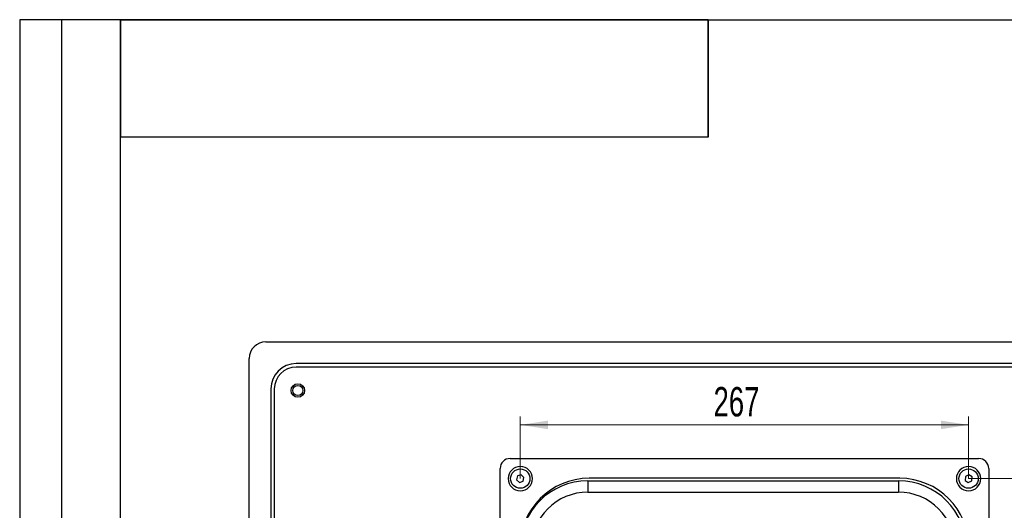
# Model space of a CAD drawing. Header units: millimetres. Extents: x 8 to 415, y 1 to 292.
# Tile 6 of 8: x 8 to 125, y 234 to 292. Entities that reach past the tile are written whole.
import ezdxf

# ---------------------------------------------------------------- set-up
doc = ezdxf.new("R2010")
doc.units = ezdxf.units.MM
doc.styles.add('SLDTEXTSTYLE1', font='TXT', dxfattribs={"width": 0.7})
doc.dimstyles.new('SLDDIMSTYLE0', dxfattribs={"dimtxt": 3.5, "dimasz": 3.302, "dimexe": 0, "dimexo": 0.0625, "dimgap": 0.875, "dimtad": 2, "dimlfac": 5, "dimrnd": 1e-09, "dimzin": 12, "dimdsep": 46, "dimtxsty": 'SLDTEXTSTYLE1', "dimsah": 1, "dimcen": 0.09, "dimadec": 0, "dimazin": 3, "dimtfac": 1, "dimtdec": 3, "dimtofl": 0, "dimtmove": 0, "dimatfit": 3, "dimfxl": 0, "dimfrac": 2, "dimtolj": 1, "dimtzin": 12, "dimarcsym": 0})

# ---------------------------------------------------------------- blocks, each defined once
blk = doc.blocks.new('_D_3')
at = {"color": 7, "linetype": 'Continuous', "lineweight": 0}
for p, q in [((121.03, 237.32), (138.11, 237.32)), ((137.11, 237.32), (137.11, 151.92)), ((121.03, 151.92), (138.11, 151.92))]:
    blk.add_line(p, q, dxfattribs=at)
at = {"color": 7, "linetype": 'Continuous', "lineweight": 18}
for points in [[(137.11, 237.32), (136.6, 234.01), (137.62, 234.01)], [(137.11, 151.92), (137.62, 155.22), (136.6, 155.22)]]:
    blk.add_solid(points, dxfattribs=at)
at = {"color": 7, "linetype": 'Continuous', "lineweight": 18, "insert": (132.6, 190.77), "char_height": 3.5, "attachment_point": 1, "rotation": 90, "style": 'SLDTEXTSTYLE1'}
blk.add_mtext('427', dxfattribs=at)
blk = doc.blocks.new('_D_4')
at = {"color": 7, "linetype": 'Continuous', "lineweight": 0}
for p, q in [((67.63, 237.32), (67.63, 244.72)), ((121.03, 237.32), (121.03, 244.72)), ((121.03, 243.72), (67.63, 243.72))]:
    blk.add_line(p, q, dxfattribs=at)
at = {"color": 7, "linetype": 'Continuous', "lineweight": 18}
for points in [[(67.63, 243.72), (70.93, 243.21), (70.93, 244.23)], [(121.03, 243.72), (117.73, 244.23), (117.73, 243.21)]]:
    blk.add_solid(points, dxfattribs=at)
at = {"color": 7, "linetype": 'Continuous', "lineweight": 18, "insert": (90.65, 248.23), "char_height": 3.5, "attachment_point": 1, "style": 'SLDTEXTSTYLE1'}
blk.add_mtext('267', dxfattribs=at)

msp = doc.modelspace()

# ---------------------------------------------------------------- linework, layer by layer
at = {"color": 7, "linetype": 'Continuous', "lineweight": 25}
for p, q in [((20, 292.0001), (8, 292.0001)), ((8, 292.0001), (8, 172.0001)), ((13, 172.0001), (13, 292.0001)), ((20, 172.0001), (20, 292.0001)), ((20, 5), (20, 292)), ((20, 292), (415, 292)), ((90, 292), (20, 292)), ((20, 292), (20, 278)), ((90, 292), (20, 292)), ((90, 292), (90, 278)), ((90, 278), (90, 292)), ((90, 278), (20, 278)), ((37.3296, 253.616), (151.3296, 253.616)), ((35.3296, 137.616), (35.3296, 251.616)), ((147.7296, 251.016), (40.9296, 251.016)), ((147.7296, 250.616), (40.9296, 250.616)), ((37.9296, 248.016), (37.9296, 141.216)), ((38.3296, 248.016), (38.3296, 141.216)), ((66.4296, 239.716), (122.2296, 239.716)), ((65.2296, 228.716), (65.2296, 238.516)), ((123.4296, 238.516), (123.4296, 228.716)), ((67.2916, 237.6308), (67.188, 237.1807)), ((67.188, 237.1807), (67.526, 236.8659)), ((67.7332, 237.7662), (67.2916, 237.6308)), ((67.526, 236.8659), (67.9676, 237.0013)), ((68.0712, 237.4514), (67.7332, 237.7662)), ((67.9676, 237.0013), (68.0712, 237.4514)), ((75.6796, 237.056), (75.6796, 235.706)), ((75.6796, 237.056), (112.6796, 237.056)), ((112.8296, 237.356), (75.8296, 237.356)), ((112.6796, 237.056), (112.6796, 235.706)), ((120.6459, 237.5732), (120.615, 237.1124)), ((120.615, 237.1124), (120.9987, 236.8552)), ((121.0605, 237.7769), (120.6459, 237.5732)), ((120.9987, 236.8552), (121.4132, 237.0589)), ((121.4441, 237.5197), (121.0605, 237.7769)), ((121.4132, 237.0589), (121.4441, 237.5197)), ((75.6796, 235.706), (112.6796, 235.706))]:
    msp.add_line(p, q, dxfattribs=at)
for centre, radius in [((41.1296, 247.816), 0.8), ((41.1296, 247.816), 0.8), ((41.1296, 247.816), 0.6), ((67.6296, 237.316), 1.15), ((121.0296, 237.316), 1.15)]:
    msp.add_circle(centre, radius, dxfattribs=at)
for centre, radius, start, end in [((37.3296, 251.616), 2, 90, 180), ((40.9296, 248.016), 3, 90, 180), ((40.9296, 248.016), 2.6, 90, 180), ((66.4296, 238.516), 1.2, 90, 180), ((122.2296, 238.516), 1.2, 0, 90), ((67.6296, 237.316), 1.45, 0, 180), ((121.0296, 237.316), 1.45, 0, 180), ((67.6296, 237.316), 1.45, 180, 0), ((75.8296, 229.116), 8.24, 90, 180), ((75.6796, 228.966), 8.09, 90, 180), ((112.6796, 228.966), 8.09, 0, 90), ((112.8296, 229.116), 8.24, 0, 90), ((121.0296, 237.316), 1.45, 180, 0), ((75.6796, 228.966), 6.74, 90, 180), ((112.6796, 228.966), 6.74, 0, 90)]:
    msp.add_arc(centre, radius, start, end, dxfattribs=at)

# ---------------------------------------------------------------- dimensions: what is measured, and where the dimension line sits
at = {"color": 7, "linetype": 'Continuous', "lineweight": 18}
dim = msp.add_linear_dim(base=(67.6296, 243.719), p1=(121.0296, 237.316), p2=(67.6296, 237.316), dimstyle='SLDDIMSTYLE0', dxfattribs=at)
dim.commit()
dim.dimension.update_dxf_attribs({"geometry": '_D_4', "text_midpoint": (94.3296, 243.719), "dimtype": 160})
dim = msp.add_linear_dim(base=(137.1083, 151.916), p1=(121.0296, 237.316), p2=(121.0296, 151.916), angle=90, dimstyle='SLDDIMSTYLE0', dxfattribs=at)
dim.commit()
dim.dimension.update_dxf_attribs({"geometry": '_D_3', "text_midpoint": (137.1083, 194.616), "dimtype": 160})

doc.saveas('drawing.dxf')
